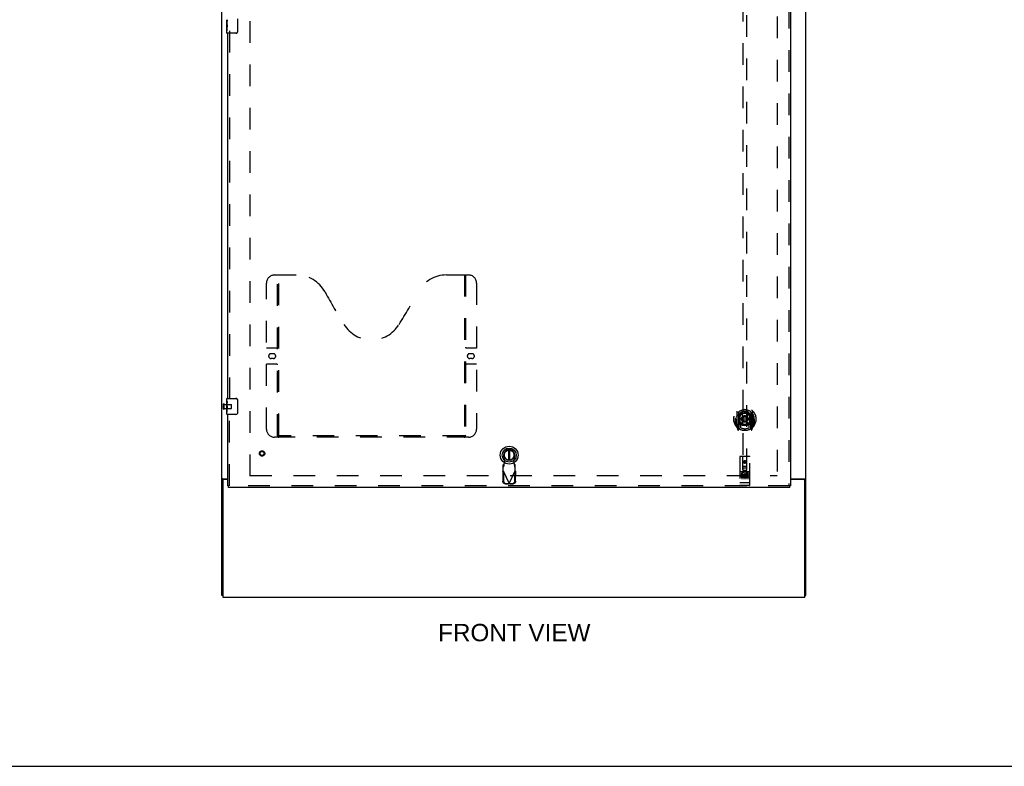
# Model space of a CAD drawing. Header units: inches. Extents: x 0 to 243, y 0 to 157.
# Tile 4 of 16: x 61 to 121, y 0 to 46. Entities that reach past the tile are written whole.
import ezdxf

# ---------------------------------------------------------------- set-up
doc = ezdxf.new("R2010")
doc.units = ezdxf.units.IN
doc.header["$LTSCALE"] = 13.357143
doc.header["$MEASUREMENT"] = 0
doc.linetypes.add('HIDDEN', pattern=[0.2, 0.1, -0.1])
doc.layers.get('0').update_dxf_attribs({"linetype": 'CONTINUOUS'})
for name, color, linetype in [('DEFAULT_2', 8, 'HIDDEN'), ('DIMENSIONS', 7, 'CONTINUOUS'), ('DOOR_ASSEMBLY', 7, 'CONTINUOUS')]:
    doc.layers.add(name, color=color, linetype=linetype)
doc.styles.get("Standard").update_dxf_attribs({"font": 'arial.ttf'})

msp = doc.modelspace()

# ---------------------------------------------------------------- linework, layer by layer
at = {"color": 3, "linetype": 'Continuous'}
for p, q in [((73.18, 10.535), (73.18, 100.327)), ((109.18, 10.535), (109.18, 100.327)), ((73.232, 17.611), (73.232, 10.431)), ((73.25, 17.723), (73.555, 17.723)), ((73.555, 17.671), (73.292, 17.671)), ((108.243, 17.723), (109.11, 17.723)), ((109.068, 17.671), (108.243, 17.671)), ((109.128, 10.431), (109.128, 17.611)), ((73.232, 10.431), (109.128, 10.431))]:
    msp.add_line(p, q, dxfattribs=at)
at = {"color": 7, "linetype": 'Continuous'}
for p, q in [((73.284, 17.683), (73.18, 17.683)), ((73.284, 17.671), (73.284, 17.683)), ((109.076, 17.683), (109.18, 17.683)), ((109.076, 17.683), (109.076, 17.671)), ((73.232, 10.535), (73.18, 10.535)), ((109.128, 10.535), (109.18, 10.535)), ((0, 0), (242.857, 0))]:
    msp.add_line(p, q, dxfattribs=at)
at = {"color": 3, "linetype": 'Continuous'}
for points in [[(73.216, 17.709), (73.212, 17.707), (73.208, 17.706), (73.204, 17.705), (73.201, 17.703), (73.198, 17.702), (73.195, 17.701), (73.192, 17.699), (73.19, 17.697), (73.187, 17.696), (73.185, 17.694), (73.184, 17.692), (73.183, 17.69), (73.182, 17.689), (73.181, 17.687), (73.18, 17.685), (73.18, 17.683)], [(73.25, 17.723), (73.248, 17.722), (73.246, 17.72), (73.243, 17.719), (73.239, 17.717), (73.236, 17.716), (73.232, 17.714), (73.228, 17.713), (73.224, 17.711), (73.216, 17.709)], [(109.11, 17.723), (109.113, 17.722), (109.115, 17.72), (109.118, 17.719), (109.121, 17.717), (109.125, 17.716), (109.129, 17.714), (109.133, 17.713), (109.137, 17.711)], [(109.137, 17.711), (109.145, 17.709), (109.149, 17.707), (109.153, 17.706), (109.156, 17.705), (109.16, 17.703), (109.163, 17.702), (109.165, 17.701), (109.168, 17.699), (109.171, 17.697), (109.173, 17.696), (109.175, 17.694), (109.177, 17.692), (109.178, 17.69), (109.179, 17.689), (109.18, 17.687), (109.18, 17.685), (109.18, 17.683)]]:
    msp.add_lwpolyline(points, dxfattribs=at)
at = {"color": 7, "linetype": 'Continuous'}
for points in [[(73.305, 17.7), (73.3, 17.697), (73.297, 17.696), (73.295, 17.695), (73.292, 17.693), (73.29, 17.692), (73.288, 17.69), (73.287, 17.689), (73.286, 17.687), (73.285, 17.686), (73.284, 17.684), (73.284, 17.683)], [(73.325, 17.723), (73.325, 17.721), (73.324, 17.719), (73.324, 17.717), (73.323, 17.715), (73.322, 17.713), (73.321, 17.712), (73.32, 17.71), (73.318, 17.708), (73.316, 17.707), (73.314, 17.705), (73.312, 17.704), (73.31, 17.703), (73.307, 17.701), (73.305, 17.7)], [(109.036, 17.723), (109.036, 17.721), (109.036, 17.719), (109.037, 17.717), (109.037, 17.715), (109.038, 17.713), (109.04, 17.712), (109.041, 17.71), (109.043, 17.708), (109.045, 17.707), (109.047, 17.705), (109.049, 17.704), (109.051, 17.703), (109.053, 17.701), (109.056, 17.7), (109.061, 17.697)], [(109.061, 17.697), (109.064, 17.696), (109.066, 17.695), (109.068, 17.693), (109.071, 17.692), (109.072, 17.69), (109.074, 17.689), (109.075, 17.687), (109.076, 17.686), (109.076, 17.684), (109.076, 17.683)]]:
    msp.add_lwpolyline(points, dxfattribs=at)
at = {"color": 3, "linetype": 'Continuous'}
for centre, start, end in [((73.292, 17.611), 90, 180), ((109.068, 17.611), 0, 90)]:
    msp.add_arc(centre, 0.06, start, end, dxfattribs=at)
at = {"layer": 'DEFAULT_2', "color": 8, "linetype": 'HIDDEN'}
for p, q in [((74.93, 17.879), (74.93, 96.983)), ((107.43, 96.983), (107.43, 17.879)), ((73.284, 22.039), (73.284, 22.323)), ((73.327, 22.039), (73.327, 22.323)), ((73.327, 22.305), (73.774, 22.305)), ((73.327, 22.057), (73.774, 22.057)), ((73.784, 22.067), (73.784, 22.295)), ((74.93, 17.931), (107.43, 17.931))]:
    msp.add_line(p, q, dxfattribs=at)
for centre, radius, start, end in [((73.306, 22.323), 0.0215, 360, 180), ((73.306, 22.039), 0.0215, 180, 0), ((73.774, 22.295), 0.01, 360, 90), ((73.774, 22.067), 0.01, 270, 0)]:
    msp.add_arc(centre, radius, start, end, dxfattribs=at)
at = {"layer": 'DOOR_ASSEMBLY', "color": 8, "linetype": 'HIDDEN'}
for p, q in [((108.139, 97.577), (108.139, 17.285)), ((105.305, 55.26), (105.305, 18.258)), ((105.555, 18.258), (105.555, 55.26)), ((73.659, 45.336), (73.659, 22.526)), ((75.929, 20.785), (75.929, 29.785)), ((76.429, 30.285), (77.784, 30.285)), ((76.604, 20.375), (76.604, 30.285)), ((76.684, 20.405), (76.684, 30.285)), ((87.034, 30.285), (88.389, 30.285)), ((88.134, 30.285), (88.134, 20.405)), ((88.214, 30.285), (88.214, 20.375)), ((88.889, 29.785), (88.889, 20.785)), ((75.929, 25.785), (76.564, 25.785)), ((88.254, 25.785), (88.889, 25.785)), ((76.216, 25.435), (76.353, 25.435)), ((76.353, 25.135), (76.216, 25.135)), ((88.466, 25.435), (88.603, 25.435)), ((88.603, 25.135), (88.466, 25.135)), ((76.564, 24.785), (75.929, 24.785)), ((88.889, 24.785), (88.254, 24.785)), ((104.93, 21.886), (104.93, 20.919)), ((105.93, 20.919), (105.93, 21.886)), ((73.659, 17.285), (73.659, 21.836)), ((104.848, 21.402), (104.863, 21.402)), ((104.848, 21.402), (104.848, 21.014)), ((104.855, 21.474), (104.855, 21.477)), ((104.855, 21.016), (104.855, 21.474)), ((105.048, 21.832), (105.048, 20.816)), ((105.055, 21.832), (105.055, 20.829)), ((105.148, 21.084), (105.148, 21.715)), ((105.155, 21.793), (105.155, 21.69)), ((105.267, 21.058), (105.298, 21.402)), ((105.268, 21.742), (105.298, 21.402)), ((105.563, 21.402), (105.298, 21.402)), ((105.593, 21.742), (105.563, 21.402)), ((105.593, 21.058), (105.563, 21.402)), ((105.705, 21.69), (105.705, 21.793)), ((105.713, 21.715), (105.713, 21.084)), ((105.805, 21.832), (105.805, 20.829)), ((105.813, 21.832), (105.813, 20.816)), ((106.013, 21.402), (105.998, 21.402)), ((106.005, 21.474), (106.005, 21.477)), ((106.005, 21.016), (106.005, 21.474)), ((106.013, 21.402), (106.013, 21.014)), ((104.935, 20.908), (105.005, 20.732)), ((105.048, 21.073), (104.988, 21.073)), ((104.988, 21.073), (104.988, 20.923)), ((104.988, 20.923), (105.048, 20.923)), ((105.026, 21.002), (104.996, 20.956)), ((105, 20.948), (105.055, 20.948)), ((105.026, 20.838), (105.031, 20.835)), ((105.034, 20.735), (105.048, 20.816)), ((105.125, 20.779), (105.055, 20.888)), ((105.058, 21.061), (105.058, 20.854)), ((105.148, 21.074), (105.075, 21.074)), ((105.144, 21.081), (105.078, 21.081)), ((105.155, 21.129), (105.155, 20.876)), ((105.705, 20.876), (105.705, 21.129)), ((105.785, 21.074), (105.713, 21.074)), ((105.783, 21.081), (105.717, 21.081)), ((105.805, 20.888), (105.735, 20.779)), ((105.803, 20.854), (105.803, 21.061)), ((105.805, 20.948), (105.86, 20.948)), ((105.873, 21.073), (105.813, 21.073)), ((105.813, 20.923), (105.873, 20.923)), ((105.813, 20.816), (105.827, 20.735)), ((105.834, 20.837), (105.834, 20.838)), ((105.834, 20.838), (105.834, 20.838)), ((105.834, 20.838), (105.834, 20.838)), ((105.864, 20.956), (105.835, 21.002)), ((105.856, 20.732), (105.926, 20.908)), ((105.873, 20.923), (105.873, 21.073)), ((88.389, 20.285), (76.429, 20.285)), ((88.13, 20.365), (76.688, 20.365)), ((90.623, 18.827), (90.569, 19.121)), ((90.585, 18.63), (90.623, 18.827)), ((91.228, 19.121), (91.174, 18.827)), ((91.174, 18.827), (91.212, 18.63)), ((105.118, 19.068), (105.118, 17.343)), ((105.713, 19.098), (105.148, 19.098)), ((105.304, 18.258), (105.3, 19.068)), ((105.43, 18.831), (105.368, 18.795)), ((105.493, 18.795), (105.43, 18.831)), ((105.43, 18.831), (105.43, 18.819)), ((105.557, 18.258), (105.56, 19.068)), ((105.743, 17.343), (105.743, 19.068)), ((90.571, 18.626), (90.524, 18.585)), ((90.524, 18.211), (90.524, 18.585)), ((90.524, 18.43), (90.571, 18.471)), ((90.571, 18.471), (90.571, 18.626)), ((91.273, 18.585), (91.226, 18.626)), ((91.226, 18.626), (91.226, 18.471)), ((91.226, 18.471), (91.273, 18.43)), ((91.273, 18.211), (91.273, 18.585)), ((105.303, 18.508), (105.558, 18.508)), ((105.304, 18.258), (105.305, 18.258)), ((105.305, 18.258), (105.555, 18.258)), ((105.515, 18.383), (105.345, 18.383)), ((105.368, 18.795), (105.378, 18.789)), ((105.368, 18.795), (105.368, 18.723)), ((105.368, 18.723), (105.378, 18.728)), ((105.368, 18.723), (105.43, 18.686)), ((105.43, 18.819), (105.378, 18.789)), ((105.378, 18.789), (105.378, 18.728)), ((105.378, 18.728), (105.43, 18.698)), ((105.483, 18.789), (105.43, 18.819)), ((105.43, 18.698), (105.483, 18.728)), ((105.43, 18.686), (105.493, 18.723)), ((105.43, 18.686), (105.43, 18.698)), ((105.493, 18.795), (105.483, 18.789)), ((105.483, 18.728), (105.483, 18.789)), ((105.493, 18.723), (105.483, 18.728)), ((105.493, 18.723), (105.493, 18.795)), ((105.555, 18.258), (105.557, 18.258)), ((90.496, 18.163), (90.538, 18.183)), ((90.496, 18.163), (90.506, 17.572)), ((90.524, 18.211), (90.898, 17.424)), ((90.538, 18.183), (90.548, 17.592)), ((90.898, 17.424), (91.273, 18.211)), ((91.249, 17.592), (91.259, 18.183)), ((91.259, 18.183), (91.301, 18.163)), ((91.291, 17.572), (91.301, 18.163)), ((105.713, 18.141), (105.148, 18.141)), ((105.286, 18.019), (105.193, 18.019)), ((105.193, 18.019), (105.193, 17.977)), ((105.286, 17.977), (105.193, 17.977)), ((105.219, 18.125), (105.391, 18.125)), ((105.243, 18.01), (105.243, 17.704)), ((105.29, 17.933), (105.244, 17.933)), ((105.286, 17.892), (105.257, 17.892)), ((105.35, 17.849), (105.257, 17.849)), ((105.35, 17.806), (105.257, 17.806)), ((105.35, 17.849), (105.35, 17.806)), ((105.368, 18.01), (105.368, 17.704)), ((105.469, 18.125), (105.641, 18.125)), ((105.482, 17.854), (105.499, 17.815)), ((105.493, 18.01), (105.493, 17.704)), ((105.506, 17.984), (105.493, 17.965)), ((105.502, 18.009), (105.506, 18.007)), ((105.662, 18.019), (105.506, 18.019)), ((105.506, 18.019), (105.506, 18.007)), ((105.506, 17.984), (105.506, 17.806)), ((105.662, 17.806), (105.506, 17.806)), ((105.662, 17.977), (105.549, 17.977)), ((105.549, 17.977), (105.549, 17.933)), ((105.641, 17.933), (105.549, 17.933)), ((105.641, 17.891), (105.549, 17.891)), ((105.549, 17.891), (105.549, 17.849)), ((105.662, 17.849), (105.549, 17.849)), ((105.618, 18.01), (105.618, 17.704)), ((105.641, 17.933), (105.641, 17.891)), ((105.662, 18.019), (105.662, 17.977)), ((105.662, 17.849), (105.662, 17.806)), ((108.201, 17.285), (73.597, 17.285)), ((90.661, 17.414), (90.854, 17.41)), ((90.703, 17.433), (90.895, 17.43)), ((90.895, 17.43), (90.854, 17.41)), ((90.898, 17.424), (90.876, 17.417)), ((90.914, 17.419), (90.898, 17.424)), ((90.902, 17.43), (91.094, 17.433)), ((90.943, 17.41), (90.902, 17.43)), ((90.928, 17.414), (90.914, 17.419)), ((90.943, 17.41), (90.928, 17.414)), ((90.943, 17.41), (91.136, 17.414)), ((105.135, 17.472), (105.134, 17.472)), ((105.136, 17.472), (105.135, 17.472)), ((105.137, 17.472), (105.136, 17.472)), ((105.138, 17.472), (105.137, 17.472)), ((105.137, 17.472), (105.137, 17.472)), ((105.139, 17.472), (105.138, 17.472)), ((105.14, 17.472), (105.139, 17.472)), ((105.141, 17.472), (105.14, 17.472)), ((105.142, 17.471), (105.141, 17.472)), ((105.143, 17.471), (105.142, 17.471)), ((105.142, 17.471), (105.142, 17.471)), ((105.144, 17.471), (105.143, 17.471)), ((105.145, 17.471), (105.144, 17.471)), ((105.146, 17.471), (105.145, 17.471)), ((105.147, 17.471), (105.146, 17.471)), ((105.148, 17.471), (105.147, 17.471)), ((105.147, 17.471), (105.147, 17.471)), ((105.713, 17.471), (105.148, 17.471)), ((105.713, 17.313), (105.148, 17.313)), ((105.713, 17.471), (105.714, 17.471)), ((105.714, 17.471), (105.715, 17.471)), ((105.715, 17.471), (105.716, 17.471)), ((105.716, 17.471), (105.717, 17.471)), ((105.717, 17.471), (105.718, 17.471)), ((105.717, 17.471), (105.717, 17.471)), ((105.718, 17.471), (105.719, 17.471)), ((105.719, 17.471), (105.72, 17.472)), ((105.72, 17.472), (105.721, 17.472)), ((105.721, 17.472), (105.722, 17.472)), ((105.721, 17.472), (105.721, 17.472)), ((105.722, 17.472), (105.723, 17.472)), ((105.723, 17.472), (105.724, 17.472)), ((105.724, 17.472), (105.725, 17.472)), ((105.725, 17.472), (105.726, 17.472)), ((105.725, 17.472), (105.725, 17.472)), ((105.726, 17.472), (105.727, 17.472))]:
    msp.add_line(p, q, dxfattribs=at)
at = {"layer": 'DOOR_ASSEMBLY', "color": 3, "linetype": 'Continuous'}
for p, q in [((108.243, 97.577), (108.243, 17.285)), ((73.555, 22.681), (73.555, 45.181)), ((73.555, 17.285), (73.555, 21.681)), ((108.201, 17.181), (73.597, 17.181))]:
    msp.add_line(p, q, dxfattribs=at)
at = {"layer": 'DOOR_ASSEMBLY', "color": 7, "linetype": 'Continuous'}
for p, q in [((73.495, 45.762), (73.495, 46.019)), ((73.501, 45.964), (73.495, 45.964)), ((73.495, 45.796), (73.502, 45.796)), ((73.495, 45.196), (73.495, 45.76)), ((73.497, 45.733), (73.495, 45.733)), ((73.495, 45.601), (73.501, 45.601)), ((73.495, 45.565), (73.502, 45.565)), ((73.502, 45.796), (73.502, 45.932)), ((73.502, 45.335), (73.502, 45.565)), ((74.15, 46.081), (74.15, 45.281)), ((73.495, 45.502), (73.502, 45.502)), ((73.495, 45.335), (73.502, 45.335)), ((74.05, 45.181), (73.51, 45.181)), ((73.495, 22.52), (73.495, 22.666)), ((73.495, 22.262), (73.495, 22.519)), ((73.51, 22.681), (74.05, 22.681)), ((74.15, 22.581), (74.15, 21.781)), ((73.501, 22.464), (73.495, 22.464)), ((73.495, 22.296), (73.502, 22.296)), ((73.495, 21.696), (73.495, 22.26)), ((73.497, 22.233), (73.495, 22.233)), ((73.495, 22.101), (73.501, 22.101)), ((73.495, 22.065), (73.502, 22.065)), ((73.495, 22.002), (73.502, 22.002)), ((73.502, 22.296), (73.502, 22.432)), ((73.502, 21.835), (73.502, 22.065)), ((73.495, 21.835), (73.502, 21.835)), ((74.05, 21.681), (73.51, 21.681)), ((90.859, 19.494), (90.859, 18.869)), ((90.938, 18.869), (90.938, 19.494)), ((73.555, 17.285), (73.597, 17.285)), ((73.597, 17.181), (73.597, 17.285)), ((108.243, 17.285), (108.201, 17.285)), ((108.201, 17.181), (108.201, 17.285))]:
    msp.add_line(p, q, dxfattribs=at)
for points in [[(73.495, 46.02), (73.495, 46.016), (73.496, 46.012), (73.496, 46.006), (73.498, 45.993)], [(73.495, 45.762), (73.495, 45.754), (73.496, 45.745), (73.497, 45.735)], [(73.497, 45.735), (73.5, 45.701), (73.5, 45.689), (73.501, 45.677), (73.502, 45.664), (73.502, 45.652), (73.502, 45.639), (73.502, 45.626), (73.502, 45.613), (73.501, 45.601), (73.5, 45.588), (73.5, 45.576)], [(73.498, 45.993), (73.499, 45.986), (73.5, 45.977), (73.501, 45.969)], [(73.501, 45.969), (73.501, 45.96), (73.502, 45.951), (73.502, 45.942), (73.502, 45.932)], [(74.15, 45.281), (74.15, 45.274), (74.149, 45.268), (74.148, 45.262), (74.147, 45.256), (74.146, 45.25), (74.144, 45.245)], [(73.495, 22.52), (73.495, 22.516), (73.496, 22.512), (73.496, 22.506), (73.498, 22.493)], [(73.498, 22.493), (73.499, 22.486), (73.5, 22.477), (73.501, 22.469)], [(73.501, 22.469), (73.501, 22.46), (73.502, 22.451), (73.502, 22.442), (73.502, 22.432)], [(74.144, 22.617), (74.146, 22.611), (74.147, 22.605), (74.148, 22.599), (74.149, 22.593), (74.15, 22.587), (74.15, 22.581)], [(73.495, 22.262), (73.495, 22.254), (73.496, 22.245), (73.497, 22.235)], [(73.497, 22.235), (73.5, 22.201), (73.5, 22.189), (73.501, 22.177), (73.502, 22.164), (73.502, 22.152), (73.502, 22.139), (73.502, 22.126), (73.502, 22.113), (73.501, 22.101), (73.5, 22.088), (73.5, 22.076)], [(74.15, 21.781), (74.15, 21.774), (74.149, 21.768), (74.148, 21.762), (74.147, 21.756), (74.146, 21.75), (74.144, 21.745)]]:
    msp.add_lwpolyline(points, dxfattribs=at)
at = {"layer": 'DOOR_ASSEMBLY', "color": 8, "linetype": 'HIDDEN'}
for points in [[(104.976, 21.617), (104.974, 21.616), (104.973, 21.615), (104.971, 21.613), (104.97, 21.612), (104.968, 21.61), (104.966, 21.609), (104.965, 21.607), (104.963, 21.605), (104.961, 21.603), (104.96, 21.602), (104.958, 21.6), (104.956, 21.598), (104.954, 21.596), (104.952, 21.593), (104.95, 21.591), (104.948, 21.589), (104.946, 21.586), (104.944, 21.584), (104.942, 21.581), (104.94, 21.578), (104.937, 21.575), (104.935, 21.573), (104.933, 21.569), (104.93, 21.566), (104.928, 21.563), (104.926, 21.559), (104.923, 21.556), (104.921, 21.552), (104.918, 21.548), (104.915, 21.544), (104.913, 21.54), (104.91, 21.535), (104.907, 21.531), (104.904, 21.526), (104.901, 21.521), (104.898, 21.516)], [(105.242, 21.759), (105.248, 21.761), (105.253, 21.762), (105.259, 21.763), (105.264, 21.765), (105.269, 21.766), (105.275, 21.767), (105.28, 21.769), (105.286, 21.77), (105.291, 21.771), (105.297, 21.772), (105.302, 21.773), (105.308, 21.774), (105.313, 21.775), (105.319, 21.776), (105.324, 21.777), (105.33, 21.778), (105.335, 21.778), (105.341, 21.779), (105.347, 21.78), (105.352, 21.78), (105.358, 21.781), (105.363, 21.782), (105.369, 21.782), (105.374, 21.783), (105.38, 21.783), (105.386, 21.783), (105.391, 21.784), (105.397, 21.784), (105.402, 21.784), (105.408, 21.784), (105.413, 21.785), (105.419, 21.785), (105.425, 21.785), (105.43, 21.785), (105.436, 21.785), (105.441, 21.785), (105.447, 21.785), (105.453, 21.784), (105.458, 21.784), (105.464, 21.784), (105.469, 21.784), (105.475, 21.783), (105.481, 21.783), (105.486, 21.783), (105.492, 21.782), (105.497, 21.782), (105.503, 21.781), (105.508, 21.78), (105.514, 21.78), (105.52, 21.779), (105.525, 21.778), (105.531, 21.778), (105.536, 21.777), (105.542, 21.776), (105.547, 21.775), (105.553, 21.774), (105.558, 21.773), (105.564, 21.772), (105.569, 21.771), (105.575, 21.77), (105.58, 21.769), (105.586, 21.767), (105.591, 21.766), (105.597, 21.765), (105.602, 21.763), (105.607, 21.762), (105.613, 21.761), (105.618, 21.759)], [(105.963, 21.516), (105.96, 21.521), (105.957, 21.526), (105.954, 21.531), (105.951, 21.535), (105.948, 21.54), (105.945, 21.544), (105.943, 21.548), (105.94, 21.552), (105.937, 21.556), (105.935, 21.559), (105.933, 21.563), (105.93, 21.566), (105.928, 21.569), (105.925, 21.573), (105.923, 21.575), (105.921, 21.578), (105.919, 21.581), (105.917, 21.584), (105.915, 21.586), (105.913, 21.589), (105.911, 21.591), (105.909, 21.593), (105.907, 21.596), (105.905, 21.598), (105.903, 21.6), (105.901, 21.602), (105.899, 21.603), (105.897, 21.605), (105.896, 21.607), (105.894, 21.609), (105.892, 21.61), (105.891, 21.612), (105.889, 21.613), (105.888, 21.615), (105.886, 21.616), (105.885, 21.617)], [(76.594, 20.405), (76.61, 20.394), (76.626, 20.384), (76.642, 20.376), (76.658, 20.37), (76.673, 20.366), (76.688, 20.365)], [(88.13, 20.365), (88.146, 20.366), (88.161, 20.37), (88.176, 20.376), (88.192, 20.384), (88.208, 20.394), (88.224, 20.405)], [(90.571, 18.471), (90.572, 18.475), (90.573, 18.48), (90.574, 18.487), (90.575, 18.495), (90.576, 18.504), (90.577, 18.515), (90.578, 18.526), (90.579, 18.539), (90.58, 18.553), (90.581, 18.567), (90.582, 18.583), (90.583, 18.598), (90.585, 18.63)], [(90.585, 18.63), (90.583, 18.629), (90.58, 18.628), (90.578, 18.628), (90.575, 18.627), (90.573, 18.627), (90.571, 18.626)], [(91.226, 18.626), (91.224, 18.627), (91.222, 18.627), (91.219, 18.628), (91.217, 18.628), (91.214, 18.629), (91.212, 18.63)], [(91.212, 18.63), (91.213, 18.614), (91.215, 18.583)], [(91.215, 18.583), (91.216, 18.567), (91.217, 18.553), (91.218, 18.539), (91.219, 18.526), (91.22, 18.515), (91.221, 18.504), (91.222, 18.495), (91.223, 18.487), (91.224, 18.48), (91.225, 18.475), (91.226, 18.471)], [(90.496, 18.163), (90.501, 18.171), (90.505, 18.179), (90.51, 18.187)], [(90.51, 18.187), (90.52, 18.203), (90.524, 18.211)], [(91.273, 18.211), (91.282, 18.195), (91.287, 18.187), (91.291, 18.179), (91.296, 18.171), (91.301, 18.163)], [(105.213, 18.124), (105.213, 18.124), (105.213, 18.124), (105.213, 18.124), (105.213, 18.124), (105.213, 18.124), (105.213, 18.124), (105.213, 18.124), (105.214, 18.124), (105.214, 18.124), (105.214, 18.125), (105.214, 18.125), (105.214, 18.125), (105.214, 18.125), (105.214, 18.125), (105.214, 18.125), (105.214, 18.125), (105.215, 18.125), (105.215, 18.125), (105.215, 18.125), (105.215, 18.125), (105.215, 18.125), (105.215, 18.125), (105.215, 18.125), (105.215, 18.125), (105.216, 18.125), (105.216, 18.125), (105.216, 18.125), (105.216, 18.125), (105.216, 18.125), (105.216, 18.125), (105.217, 18.125), (105.217, 18.125), (105.217, 18.125), (105.217, 18.125), (105.217, 18.125), (105.217, 18.125), (105.218, 18.125), (105.218, 18.125), (105.218, 18.125), (105.218, 18.125), (105.218, 18.125), (105.219, 18.125), (105.219, 18.125), (105.219, 18.125), (105.219, 18.125)], [(105.391, 18.125), (105.391, 18.125), (105.392, 18.125), (105.392, 18.125), (105.392, 18.125), (105.392, 18.125), (105.392, 18.125), (105.393, 18.125), (105.393, 18.125), (105.393, 18.125), (105.393, 18.125), (105.393, 18.125), (105.394, 18.125), (105.394, 18.125), (105.394, 18.125), (105.394, 18.125), (105.394, 18.125), (105.394, 18.125), (105.395, 18.125), (105.395, 18.125), (105.395, 18.125), (105.395, 18.125), (105.395, 18.125), (105.395, 18.125), (105.395, 18.125), (105.396, 18.125), (105.396, 18.125), (105.396, 18.125), (105.396, 18.125), (105.396, 18.125), (105.396, 18.125), (105.396, 18.125), (105.396, 18.125), (105.397, 18.125), (105.397, 18.125), (105.397, 18.125), (105.397, 18.125), (105.397, 18.124), (105.397, 18.124), (105.397, 18.124), (105.397, 18.124), (105.397, 18.124), (105.397, 18.124), (105.398, 18.124), (105.398, 18.124), (105.398, 18.124), (105.398, 18.124)], [(105.463, 18.124), (105.463, 18.124), (105.463, 18.124), (105.463, 18.124), (105.463, 18.124), (105.463, 18.124), (105.463, 18.124), (105.463, 18.124), (105.464, 18.124), (105.464, 18.124), (105.464, 18.125), (105.464, 18.125), (105.464, 18.125), (105.464, 18.125), (105.464, 18.125), (105.464, 18.125), (105.464, 18.125), (105.465, 18.125), (105.465, 18.125), (105.465, 18.125), (105.465, 18.125), (105.465, 18.125), (105.465, 18.125), (105.465, 18.125), (105.465, 18.125), (105.466, 18.125), (105.466, 18.125), (105.466, 18.125), (105.466, 18.125), (105.466, 18.125), (105.466, 18.125), (105.467, 18.125), (105.467, 18.125), (105.467, 18.125), (105.467, 18.125), (105.467, 18.125), (105.467, 18.125), (105.468, 18.125), (105.468, 18.125), (105.468, 18.125), (105.468, 18.125), (105.468, 18.125), (105.469, 18.125), (105.469, 18.125), (105.469, 18.125), (105.469, 18.125)], [(105.641, 18.125), (105.641, 18.125), (105.642, 18.125), (105.642, 18.125), (105.642, 18.125), (105.642, 18.125), (105.642, 18.125), (105.643, 18.125), (105.643, 18.125), (105.643, 18.125), (105.643, 18.125), (105.643, 18.125), (105.644, 18.125), (105.644, 18.125), (105.644, 18.125), (105.644, 18.125), (105.644, 18.125), (105.644, 18.125), (105.645, 18.125), (105.645, 18.125), (105.645, 18.125), (105.645, 18.125), (105.645, 18.125), (105.645, 18.125), (105.645, 18.125), (105.646, 18.125), (105.646, 18.125), (105.646, 18.125), (105.646, 18.125), (105.646, 18.125), (105.646, 18.125), (105.646, 18.125), (105.646, 18.125), (105.647, 18.125), (105.647, 18.125), (105.647, 18.125), (105.647, 18.125), (105.647, 18.124), (105.647, 18.124), (105.647, 18.124), (105.647, 18.124), (105.647, 18.124), (105.647, 18.124), (105.648, 18.124), (105.648, 18.124), (105.648, 18.124), (105.648, 18.124)], [(90.661, 17.414), (90.646, 17.415), (90.631, 17.417), (90.617, 17.421), (90.603, 17.426), (90.589, 17.433), (90.576, 17.441), (90.564, 17.451), (90.553, 17.461), (90.543, 17.473), (90.533, 17.485), (90.526, 17.498), (90.519, 17.512), (90.514, 17.527), (90.51, 17.542), (90.507, 17.557), (90.506, 17.572)], [(90.548, 17.592), (90.549, 17.577), (90.551, 17.562), (90.555, 17.547), (90.561, 17.532), (90.567, 17.518), (90.575, 17.505), (90.584, 17.492), (90.594, 17.481), (90.606, 17.47), (90.618, 17.461), (90.631, 17.453), (90.644, 17.446), (90.658, 17.441), (90.673, 17.437), (90.688, 17.434), (90.703, 17.433)], [(90.876, 17.417), (90.861, 17.412), (90.854, 17.41)], [(91.094, 17.433), (91.109, 17.434), (91.124, 17.437), (91.139, 17.441), (91.153, 17.446), (91.166, 17.453), (91.179, 17.461), (91.191, 17.47), (91.203, 17.481), (91.213, 17.492), (91.222, 17.505), (91.23, 17.518), (91.236, 17.532), (91.242, 17.547), (91.246, 17.562), (91.248, 17.577), (91.249, 17.592)], [(91.291, 17.572), (91.29, 17.557), (91.287, 17.542), (91.283, 17.527), (91.278, 17.512), (91.271, 17.498), (91.263, 17.485), (91.254, 17.473), (91.244, 17.461), (91.233, 17.451), (91.221, 17.441), (91.208, 17.433), (91.194, 17.426), (91.18, 17.421), (91.166, 17.417), (91.151, 17.415), (91.136, 17.414)], [(105.134, 17.472), (105.134, 17.472), (105.133, 17.472), (105.133, 17.472), (105.133, 17.472), (105.132, 17.472), (105.132, 17.472), (105.131, 17.472), (105.131, 17.473), (105.131, 17.473), (105.13, 17.473), (105.13, 17.473), (105.13, 17.473), (105.129, 17.473), (105.129, 17.473), (105.129, 17.473), (105.128, 17.473), (105.128, 17.473), (105.128, 17.473), (105.127, 17.473), (105.127, 17.473), (105.127, 17.473), (105.127, 17.473), (105.126, 17.474), (105.126, 17.474), (105.126, 17.474), (105.125, 17.474), (105.125, 17.474), (105.125, 17.474), (105.125, 17.474), (105.124, 17.474), (105.124, 17.474), (105.124, 17.474), (105.124, 17.474), (105.123, 17.474), (105.123, 17.475), (105.123, 17.475), (105.123, 17.475), (105.122, 17.475), (105.122, 17.475), (105.122, 17.475), (105.122, 17.475), (105.122, 17.475), (105.121, 17.475), (105.121, 17.475), (105.121, 17.475), (105.121, 17.476), (105.121, 17.476), (105.12, 17.476), (105.12, 17.476), (105.12, 17.476), (105.12, 17.476), (105.12, 17.476), (105.12, 17.476), (105.119, 17.476), (105.119, 17.476), (105.119, 17.476), (105.119, 17.477), (105.119, 17.477), (105.119, 17.477), (105.119, 17.477), (105.119, 17.477), (105.119, 17.477), (105.118, 17.477), (105.118, 17.477), (105.118, 17.477), (105.118, 17.477), (105.118, 17.478), (105.118, 17.478), (105.118, 17.478), (105.118, 17.478), (105.118, 17.478), (105.118, 17.478), (105.118, 17.478), (105.118, 17.478), (105.118, 17.478), (105.118, 17.479), (105.118, 17.479), (105.118, 17.479)], [(105.727, 17.472), (105.727, 17.472), (105.728, 17.472), (105.728, 17.472), (105.728, 17.472), (105.729, 17.472), (105.729, 17.472), (105.729, 17.473), (105.73, 17.473), (105.73, 17.473), (105.73, 17.473), (105.731, 17.473), (105.731, 17.473), (105.731, 17.473), (105.732, 17.473), (105.732, 17.473), (105.732, 17.473), (105.733, 17.473), (105.733, 17.473), (105.733, 17.473), (105.734, 17.473), (105.734, 17.473), (105.734, 17.474), (105.735, 17.474), (105.735, 17.474), (105.735, 17.474), (105.735, 17.474), (105.736, 17.474), (105.736, 17.474), (105.736, 17.474), (105.736, 17.474), (105.737, 17.474), (105.737, 17.474), (105.737, 17.474), (105.737, 17.475), (105.738, 17.475), (105.738, 17.475), (105.738, 17.475), (105.738, 17.475), (105.739, 17.475), (105.739, 17.475), (105.739, 17.475), (105.739, 17.475), (105.739, 17.475), (105.74, 17.475), (105.74, 17.476), (105.74, 17.476), (105.74, 17.476), (105.74, 17.476), (105.741, 17.476), (105.741, 17.476), (105.741, 17.476), (105.741, 17.476), (105.741, 17.476), (105.741, 17.476), (105.741, 17.476), (105.741, 17.477), (105.742, 17.477), (105.742, 17.477), (105.742, 17.477), (105.742, 17.477), (105.742, 17.477), (105.742, 17.477), (105.742, 17.477), (105.742, 17.477), (105.742, 17.477), (105.742, 17.478), (105.742, 17.478), (105.743, 17.478), (105.743, 17.478), (105.743, 17.478), (105.743, 17.478), (105.743, 17.478), (105.743, 17.478), (105.743, 17.478), (105.743, 17.479), (105.743, 17.479), (105.743, 17.479)]]:
    msp.add_lwpolyline(points, dxfattribs=at)
for centre, radius in [((105.43, 21.409), 0.35), ((105.43, 21.409), 0.335), ((105.43, 21.409), 0.205), ((105.43, 21.409), 0.133), ((75.659, 19.285), 0.164), ((75.659, 19.285), 0.124), ((105.43, 18.758), 0.085), ((105.43, 18.758), 0.0845)]:
    msp.add_circle(centre, radius, dxfattribs=at)
at = {"layer": 'DOOR_ASSEMBLY', "color": 7, "linetype": 'Continuous'}
for radius in [0.551, 0.433, 0.329, 0.317]:
    msp.add_circle((90.899, 19.181), radius, dxfattribs=at)
for centre, radius, start, end in [((73.51, 45.196), 0.015, 180, 270), ((74.05, 45.281), 0.1, 270, 338.80009), ((73.51, 22.666), 0.015, 90, 180), ((74.05, 22.581), 0.1, 21.19986, 90), ((73.51, 21.696), 0.015, 180, 270), ((74.05, 21.781), 0.1, 270, 338.80009), ((90.899, 19.181), 0.315, 280.07866, 259.92134)]:
    msp.add_arc(centre, radius, start, end, dxfattribs=at)
at = {"layer": 'DOOR_ASSEMBLY', "color": 8, "linetype": 'HIDDEN'}
for centre, radius, start, end in [((76.429, 29.785), 0.5, 90, 180), ((77.784, 28.285), 2, 28.48127, 90), ((87.034, 28.285), 2, 90, 151.51873), ((88.389, 29.785), 0.5, 0, 90), ((114.092, 47.983), 39.307, 208.48127, 211.87046), ((50.726, 47.983), 39.307, 328.12954, 331.51873), ((82.409, 28.285), 2, 211.87046, 328.12954), ((76.564, 25.825), 0.04, 270, 360), ((88.254, 25.825), 0.04, 180, 270), ((76.216, 25.285), 0.15, 90, 270), ((76.353, 25.285), 0.15, 270, 90), ((88.466, 25.285), 0.15, 90, 270), ((88.603, 25.285), 0.15, 270, 90), ((76.564, 24.745), 0.04, 0, 90), ((88.254, 24.745), 0.04, 90, 180), ((105.43, 21.402), 0.7, 305.51263, 234.48737), ((105.43, 21.4), 0.583, 0.24643, 179.75357), ((105.43, 21.399), 0.58, 7.66218, 172.33782), ((104.945, 21.886), 0.015, 135.07479, 180), ((105.43, 21.399), 0.48, 55.04613, 124.95387), ((105.915, 21.886), 0.015, 0, 44.92521), ((104.875, 21.474), 0.02, 172.33782, 180), ((105.43, 21.085), 0.7, 49.52902, 130.47098), ((105.063, 21.832), 0.015, 130.35871, 180), ((105.075, 21.832), 0.02, 129.33785, 179.99835), ((105.163, 21.715), 0.015, 112.9863, 180), ((105.185, 21.69), 0.03, 180, 311.12608), ((105.43, 21.409), 0.343, 48.87392, 131.12608), ((105.248, 21.74), 0.02, 5.07961, 105.57516), ((105.613, 21.74), 0.02, 74.42484, 174.92039), ((105.675, 21.69), 0.03, 228.87392, 360), ((105.698, 21.715), 0.015, 0, 67.0137), ((105.785, 21.832), 0.02, 0, 50.65944), ((105.798, 21.832), 0.015, 0, 49.64129), ((105.985, 21.474), 0.02, 0, 7.66218), ((76.429, 20.785), 0.5, 180, 270), ((88.389, 20.785), 0.5, 270, 360), ((104.875, 21.016), 0.02, 180, 215.29614), ((105.43, 21.409), 0.7, 215.29614, 324.70386), ((104.945, 20.919), 0.015, 180, 224.92521), ((105, 20.953), 0.005, 147.32076, 270), ((105.019, 20.738), 0.015, 201.80415, 350), ((105.43, 21.715), 0.7, 233.23192, 306.76808), ((105.035, 20.849), 0.02, 234.48737, 360), ((104.867, 21.103), 0.188, 327.32076, 360), ((105.038, 20.854), 0.02, 234.74574, 360), ((105.075, 21.054), 0.02, 90, 180), ((105.075, 20.829), 0.02, 180, 238.52955), ((105.078, 21.061), 0.02, 90, 180), ((105.144, 21.061), 0.02, 66.53604, 90), ((105.163, 21.084), 0.015, 180, 247.0137), ((105.43, 21.722), 0.7, 246.53604, 293.46396), ((105.185, 21.129), 0.03, 48.87392, 180), ((105.43, 21.409), 0.6, 242.72039, 297.27961), ((105.43, 21.409), 0.343, 228.87392, 311.12608), ((105.247, 21.06), 0.02, 254.3869, 354.92039), ((105.613, 21.06), 0.02, 185.07961, 285.6131), ((105.675, 21.129), 0.03, 0, 131.12608), ((105.698, 21.084), 0.015, 292.9863, 360), ((105.717, 21.061), 0.02, 90, 113.46396), ((105.783, 21.061), 0.02, 0, 90), ((105.785, 21.054), 0.02, 0, 90), ((105.785, 20.829), 0.02, 301.4688, 359.99919), ((105.823, 20.854), 0.02, 180, 305.25426), ((105.993, 21.103), 0.188, 180, 212.67924), ((105.825, 20.849), 0.02, 180, 305.51263), ((105.842, 20.738), 0.015, 190, 338.19585), ((105.86, 20.953), 0.005, 270, 32.67924), ((105.915, 20.919), 0.015, 315.07479, 360), ((105.985, 21.016), 0.02, 324.70386, 360), ((76.694, 20.375), 0.09, 180, 270), ((76.724, 20.405), 0.04, 180, 270), ((88.094, 20.405), 0.04, 270, 360), ((88.124, 20.375), 0.09, 270, 360), ((90.898, 19.181), 0.335, 349.67298, 190.32702), ((105.148, 19.068), 0.03, 90, 180), ((105.27, 19.068), 0.03, 0, 90), ((105.59, 19.068), 0.03, 90, 180), ((105.713, 19.068), 0.03, 0, 90), ((105.345, 18.343), 0.04, 90, 180), ((105.345, 18.298), 0.04, 180, 270), ((105.515, 18.343), 0.04, 0, 90), ((105.515, 18.298), 0.04, 270, 360), ((105.148, 18.171), 0.03, 180, 270), ((105.257, 17.87), 0.0644, 102.29948, 270.07752), ((105.257, 17.87), 0.0219, 89.90115, 270), ((105.286, 17.956), 0.0635, 270, 90), ((105.286, 17.955), 0.0219, 280.307, 90), ((105.456, 17.913), 0.107, 64.26362, 293.40274), ((105.456, 17.913), 0.0639, 54.88948, 293.40261), ((105.713, 18.171), 0.03, 270, 360), ((105.148, 17.343), 0.03, 180, 270), ((105.713, 17.343), 0.03, 270, 360)]:
    msp.add_arc(centre, radius, start, end, dxfattribs=at)
at = {"layer": 'DOOR_ASSEMBLY', "color": 7, "linetype": 'Continuous'}
for centre, start_param, end_param in [((73.758, 45.597), 3.141593, 3.321581), ((73.758, 22.097), -3.141593, -2.961605)]:
    msp.add_ellipse(centre, major_axis=(0.263, 0), ratio=0.432808, start_param=start_param, end_param=end_param, dxfattribs=at)

# ---------------------------------------------------------------- texts
at = {"layer": 'DIMENSIONS', "color": 2, "linetype": 'Continuous', "insert": (91.212, 8.779), "char_height": 1.0714, "width": 9.376, "attachment_point": 2, "line_spacing_factor": 0.9}
msp.add_mtext('FRONT VIEW', dxfattribs=at)

doc.saveas('drawing.dxf')
